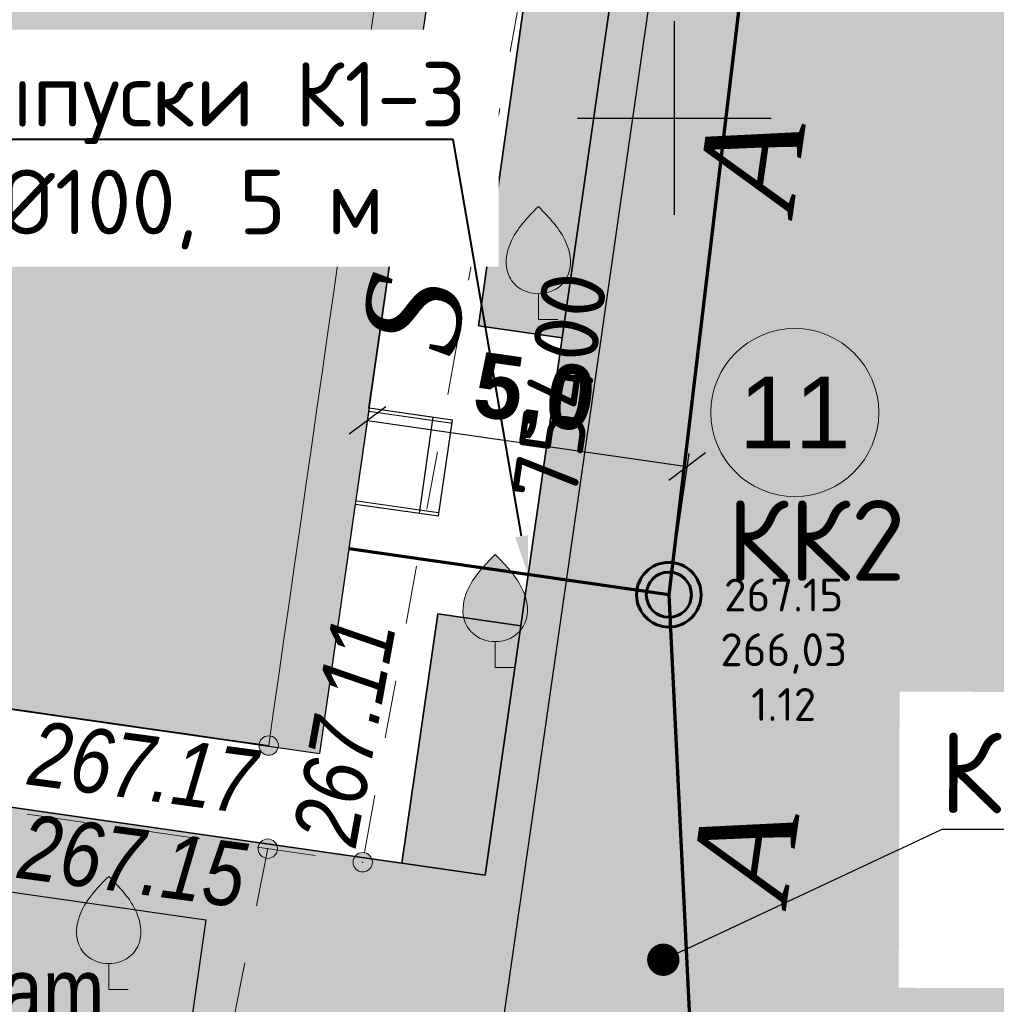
# Model space of a CAD drawing. Header units: inches. Extents: x -416310 to 1286511, y -34262 to 944600.
# Tile 26 of 84: x 147466 to 162582, y 137844 to 153083. Entities that reach past the tile are written whole.
import ezdxf
from ezdxf import colors
from ezdxf.entities.mleader import LeaderData, LeaderLine
from ezdxf.enums import TextEntityAlignment as Align
from ezdxf.math import Vec2, Vec3

# ---------------------------------------------------------------- set-up
doc = ezdxf.new("R2010")
doc.units = ezdxf.units.IN
doc.header["$MEASUREMENT"] = 0
doc.linetypes.add('Auto_Street_NotBorder_Line_m1', pattern=[3, 1.5, -1.5])
doc.linetypes.add('Build_Contour_Notresid_m1', pattern=[1, 1, 0])
doc.layers.get('Defpoints').update_dxf_attribs({"color": 4, "lineweight": 30})
for name, color, linetype in [('(001) Сетка', 92, 'Continuous'), ('DECOR_OBJCT_#####_B', 7, 'Continuous'), ('Номер пп.', 7, 'Continuous'), ('Штрих Железобетона', 7, 'Continuous'), ('Штрих Стекло', 7, 'Continuous')]:
    doc.layers.add(name, color=color, linetype=linetype)
for name, color, linetype, lineweight, true_color in [('AUTO#_ROADS_EXIST_L', 7, 'Continuous', 15, 0x000000), ('AUTO#_ROADS_MTRAL_T', 7, 'Continuous', 15, 0x000000), ('GREEN_VGTAT_SRVEY_B', 7, 'Continuous', 15, 0x000000)]:
    doc.layers.add(name, color=color, linetype=linetype, lineweight=lineweight, true_color=true_color)
for name, color, linetype, true_color in [('BUILD_NORES_CNTUR_P', 7, 'Continuous', 0x000000), ('COMMN_OBJCT_WELL#_A', 7, 'Continuous', 0x000000), ('RELEF_POINT_PICKT_B', 7, 'Continuous', 0x000000), ('RELEF_POINT_PICKT_T', 7, 'Continuous', 0x000000)]:
    doc.layers.add(name, color=color, linetype=linetype, true_color=true_color)
for name, color, linetype, lineweight in [('devor', 7, 'Continuous', 40), ('К1', 104, 'бытовая канализация', 40), ('ПЛАНИРОВКА', 7, 'Continuous', 30), ('Стены', 250, 'Continuous', 30), ('Цоколь', 7, 'Continuous', 9), ('Экспликация', 7, 'Continuous', 30)]:
    doc.layers.add(name, color=color, linetype=linetype, lineweight=lineweight)
doc.styles.add('ARIAL', font='arial.ttf')
doc.styles.add('FAYZXON', font='GOTHICB.TTF')
doc.styles.add('GOST', font='isocpeur.ttf')
doc.styles.get("Standard").update_dxf_attribs({"font": 'arial.ttf'})
doc.styles.add('БМ-431 (Times New Roman К)', font='timesi.ttf', dxfattribs={"height": 1})
doc.styles.add('Д-431 (Arial Narrow К)', font='ARIALNI.TTF', dxfattribs={"height": 1})
doc.styles.add('Р-131 (Arial Narrow)', font='ARIALN.TTF', dxfattribs={"height": 1})
doc.styles.add('Юлия', font='times.ttf')
doc.linetypes.add('FENCELINE1', pattern='A,6.35,-2.54,[133,ltypeshp.shx,S=2.54,R=0,X=-2.54,Y=0],-2.54,25.4', length=36.83)
doc.linetypes.add('бытовая канализация', pattern='A,5,-0.5,["К1",Standard,S=0.7,R=0,X=0,Y=-0.35],-2', length=7.5)
doc.dimstyles.new('100$0', dxfattribs={"dimtxt": 250, "dimasz": 150, "dimexe": 1.25, "dimexo": 30, "dimgap": 30, "dimtad": 1, "dimdec": 1, "dimzin": 9, "dimtxsty": 'GOST', "dimblk": 'ARCHTICK', "dimcen": 200, "dimclrd": 256, "dimclre": 256, "dimclrt": 256, "dimadec": 0, "dimazin": 0, "dimtfac": 1, "dimtdec": 1, "dimtmove": 1, "dimatfit": 3, "dimldrblk": 'OPEN90', "dimfxl": 0, "dimlwd": -1, "dimlwe": -1, "dimarcsym": 0})
doc.dimstyles.new('MAGENTA genplan dimension', dxfattribs={"dimtxt": 1000, "dimasz": 500, "dimexe": 200, "dimexo": 300, "dimgap": 100, "dimtad": 1, "dimdec": 1, "dimlfac": 0.001, "dimzin": 1, "dimtxsty": 'FAYZXON', "dimblk": 'OBLIQUE', "dimcen": 0, "dimclrd": 142, "dimclre": 142, "dimclrt": 6, "dimadec": 0, "dimazin": 0, "dimtfac": 1, "dimtdec": 1, "dimtmove": 0, "dimatfit": 3, "dimldrblk": 'OBLIQUE', "dimfxl": 0, "dimlwd": 30, "dimlwe": 30, "dimarcsym": 0})

# ---------------------------------------------------------------- blocks, each defined once
blk = doc.blocks.new('*U12')
at = {"layer": 'COMMN_OBJCT_WELL#_A', "color": 18, "linetype": 'Continuous', "lineweight": 13, "true_color": 0x000000}
for points in [[(0, 0), (0.656, 0.733)], [(0.656, 0.733), (5.961, 0.733)]]:
    blk.add_lwpolyline(points, dxfattribs=at)
at = {"layer": 'COMMN_OBJCT_WELL#_A', "color": 18, "linetype": 'Continuous', "lineweight": 13, "true_color": 0x000000, "style": 'Р-131 (Arial Narrow)'}
for tag, p in [('NOMER_KOLODSA', (1.065, 0.911)), ('OTMETKA_LUKA', (1.087, -0.519))]:
    blk.add_attdef(tag, p, '', height=1, dxfattribs=at)
blk = doc.blocks.new('GreenFruit_m1')
at = {"layer": 'GREEN_VGTAT_SRVEY_B', "linetype": 'Continuous', "lineweight": 13, "true_color": 0xfffffe}
h = blk.add_hatch(color=7, dxfattribs=at)
h.dxf.hatch_style = 1
edge = h.paths.add_edge_path()
edge.add_spline(control_points=[(-0.001, 0.8), (-0.001, 0.8), (0.258, 0.802), (0.696, 0.951), (1.074, 1.608), (0.88, 2.607), (0.338, 3.157), (-0.001, 3.5)], knot_values=[1.744095, 1.744095, 1.744095, 1.744095, 1.744164, 2.114608, 2.383255, 2.810464, 3.522822, 3.522822, 3.522822, 3.522822], degree=3, periodic=0)
edge.add_spline(control_points=[(-0.001, 3.5), (-0.34, 3.157), (-0.882, 2.607), (-1.075, 1.608), (-0.697, 0.951), (-0.259, 0.802), (-0.001, 0.8), (-0.001, 0.8)], knot_values=[1.744095, 1.744095, 1.744095, 1.744095, 2.456452, 2.883662, 3.152309, 3.522752, 3.522822, 3.522822, 3.522822, 3.522822], degree=3, periodic=0)
at = {"layer": 'GREEN_VGTAT_SRVEY_B', "color": 18, "linetype": 'Continuous', "lineweight": 13, "true_color": 0x000000, "flags": 128}
blk.add_lwpolyline([(0.6, 0), (0, 0), (0, 0.8)], dxfattribs=at)
at = {"layer": 'GREEN_VGTAT_SRVEY_B', "color": 18, "linetype": 'Continuous', "lineweight": 13, "true_color": 0x000000}
for points in [[(0, 0.8), (0, 0.8), (-0.259, 0.802), (-0.697, 0.951), (-1.075, 1.608), (-0.882, 2.607), (-0.34, 3.157), (-0.001, 3.5)], [(-0.001, 0.8), (-0.001, 0.8), (0.258, 0.802), (0.696, 0.951), (1.074, 1.608), (0.88, 2.607), (0.338, 3.157), (-0.001, 3.5)]]:
    blk.add_open_spline(points, degree=3, knots=[1.743859, 1.743859, 1.743859, 1.743859, 1.744164, 2.114608, 2.383255, 2.810464, 3.522822, 3.522822, 3.522822, 3.522822], dxfattribs=at)
blk = doc.blocks.new('PointHight_m1')
at = {"layer": 'RELEF_POINT_PICKT_B', "linetype": 'Continuous', "lineweight": 15, "true_color": 0x000000}
h = blk.add_hatch(color=18, dxfattribs=at)
edge = h.paths.add_edge_path()
edge.add_arc((0, 0), 0.3, 0, 360)
at = {"layer": 'RELEF_POINT_PICKT_B', "color": 18, "linetype": 'Continuous', "lineweight": 15, "true_color": 0x000000}
blk.add_circle((0, 0), 0.3, dxfattribs=at)
blk.add_point((0, 0), dxfattribs=at)
blk = doc.blocks.new('Setka')
at = {"layer": '(001) Сетка'}
for p, q in [((0, 1.5), (0, -1.5)), ((-1.5, 0), (1.5, 0))]:
    blk.add_line(p, q, dxfattribs=at)
blk = doc.blocks.new('55653')
at = {"layer": 'AUTO#_ROADS_EXIST_L', "color": 18, "linetype": 'Auto_Street_NotBorder_Line_m1', "lineweight": 15, "ltscale": 600, "true_color": 0x000000, "flags": 128}
for points in [[(-103971, 161149), (-87820, 158832), (-90567, 143741), (-105847, 145932)], [(-92036, 143951), (-93114, 138565), (-95176, 127697)]]:
    blk.add_lwpolyline(points, dxfattribs=at)
at = {"layer": 'BUILD_NORES_CNTUR_P', "color": 18, "linetype": 'Build_Contour_Notresid_m1', "lineweight": 13, "ltscale": 600, "true_color": 0x000000, "flags": 128}
blk.add_lwpolyline([(-90253, 157885), (-92022, 145547), (-106992, 147694), (-105222, 160032)], close=True, dxfattribs=at)
at = {"layer": 'COMMN_OBJCT_WELL#_A', "color": 18, "true_color": 0x000000, "xscale": 1000, "yscale": 1000, "zscale": 1000}
blk.add_blockref('*U12', (-101295, 140343, -353246), dxfattribs=at).add_auto_attribs({'NOMER_KOLODSA': 'eski ishlam.', 'OTMETKA_LUKA': '267.37'})
at = {"layer": 'DECOR_OBJCT_#####_B', "xscale": 1000, "yscale": 1000, "zscale": 1000}
blk.add_blockref('Setka', (-85744, 155259, 354), dxfattribs=at)
at = {"layer": 'GREEN_VGTAT_SRVEY_B', "color": 18, "true_color": 0x000000, "xscale": 500, "yscale": 500, "zscale": 500}
for p in [(-87848, 152139, -353246), (-88516, 146755, -353246), (-94498, 141772, -353246)]:
    blk.add_blockref('GreenFruit_m1', p, dxfattribs=at)
at = {"layer": 'RELEF_POINT_PICKT_B', "color": 18, "true_color": 0x000000, "xscale": 500, "yscale": 500, "zscale": 500}
for p in [(-92022, 145547, -86076), (-92036, 143951, -86095), (-90567, 143741, -86139)]:
    blk.add_blockref('PointHight_m1', p, dxfattribs=at)
at = {"layer": 'AUTO#_ROADS_MTRAL_T', "color": 18, "true_color": 0x000000, "style": 'БМ-431 (Times New Roman К)'}
for s, rotation, p in [('A', 81.8383, (-83807, 154472)), ('S', 79.6812, (-89047, 152091)), ('A', 81.8383, (-83904, 143787))]:
    blk.add_text(s, height=1500, rotation=rotation, dxfattribs=at).set_placement(p, align=Align.CENTER)
at = {"layer": 'RELEF_POINT_PICKT_T', "color": 18, "true_color": 0x000000, "style": 'Д-431 (Arial Narrow К)'}
for s, rotation, p in [('267.11', 79.6812, (-91167, 144047)), ('267.17', 352.3615, (-95705, 145442)), ('267.15', 352.3615, (-95863, 143996))]:
    blk.add_text(s, height=1000, rotation=rotation, dxfattribs=at).set_placement(p, align=Align.MIDDLE_LEFT)
blk = doc.blocks.new('_ArchTick')
at = {"color": 0, "linetype": 'ByBlock', "const_width": 0.15}
blk.add_lwpolyline([(-0.5, -0.5), (0.5, 0.5)], dxfattribs=at)
blk = doc.blocks.new('*D72')
at = {"ltscale": 30, "transparency": 16777216}
for p, q in [((-62050, -37370), (-62050, -37398.75)), ((-62050, -37400), (13350, -37400)), ((13350, -37370), (13350, -37398.75))]:
    blk.add_line(p, q, dxfattribs=at)
at = {"layer": 'Defpoints', "color": 0, "ltscale": 30, "transparency": 16777216}
for p in [(-62050, -37400), (13350, -37400), (13350, -37400)]:
    blk.add_point(p, dxfattribs=at)
at = {"ltscale": 30, "transparency": 16777216, "xscale": 150, "yscale": 150, "zscale": 150, "rotation": 180}
blk.add_blockref('_ArchTick', (-62050, -37400), dxfattribs=at)
at = {"ltscale": 30, "transparency": 16777216, "xscale": 150, "yscale": 150, "zscale": 150}
blk.add_blockref('_ArchTick', (13350, -37400), dxfattribs=at)
at = {"ltscale": 30, "transparency": 16777216, "insert": (-24350, -36870), "char_height": 1000, "attachment_point": 5, "style": 'GOST'}
blk.add_mtext('75400', dxfattribs=at)
blk = doc.blocks.new('_Open90')
at = {"color": 0, "linetype": 'ByBlock', "lineweight": -2}
for p, q in [((0, 0), (-1, 0)), ((-0.5, 0.5), (0, 0)), ((0, 0), (-0.5, -0.5))]:
    blk.add_line(p, q, dxfattribs=at)
blk = doc.blocks.new('A$Cef465eac')
at = {"ltscale": 100}
for p, q in [((35300, -1100), (35300, -2400)), ((36800, -2400), (36800, -1100)), ((35300, -2100), (36800, -2100)), ((35300, -2400), (36800, -2400))]:
    blk.add_line(p, q, dxfattribs=at)
at = {"linetype": 'FENCELINE1', "ltscale": 10, "const_width": 15}
for points in [[(35350, -2400), (35350, -1100)], [(36750, -2400), (36750, -1100)]]:
    blk.add_lwpolyline(points, dxfattribs=at)
blk = doc.blocks.new('нум1')
at = {"layer": 'Номер пп.', "ltscale": 100, "true_color": 0xffffff}
h = blk.add_hatch(color=7, dxfattribs=at)
edge = h.paths.add_edge_path()
edge.add_arc((0, 0), 3.515, 0, 360)
at = {"layer": 'Номер пп.', "color": 18, "lineweight": 15, "true_color": 0x000000}
blk.add_circle((0, 0), 3.515, dxfattribs=at)
at = {"layer": 'Номер пп.', "color": 0, "ltscale": 100, "style": 'Юлия'}
blk.add_attdef('ЦИФРА', text='', height=4, dxfattribs=at).set_placement((0, 0), align=Align.MIDDLE_CENTER)
blk = doc.blocks.new('Канализационный колодец')
h = blk.add_hatch(color=256)
h.set_gradient(color1=(153, 0, 0), color2=(153, 0, 0), tint=1)
h.paths.add_polyline_path([(-500, 0, 1), (500, 0, 1)])
h.paths.add_polyline_path([(350, 0, -1), (-350, 0, -1)], flags=16)
at = {"lineweight": 60}
for radius in [500, 350]:
    blk.add_circle((0, 0), radius, dxfattribs=at)
blk = doc.blocks.new('_Dot')
at = {"color": 0, "linetype": 'ByBlock', "lineweight": -2}
blk.add_line((-0.5, 0), (-1, 0), dxfattribs=at)
at = {"color": 0, "linetype": 'ByBlock', "const_width": 0.5}
blk.add_lwpolyline([(-0.25, 0, 1), (0.25, 0, 1)], format="xyb", close=True, dxfattribs=at)
blk = doc.blocks.new('_Oblique')
at = {"color": 0, "linetype": 'ByBlock', "lineweight": -2}
blk.add_line((-0.5, -0.5), (0.5, 0.5), dxfattribs=at)
blk = doc.blocks.new('*D170')
at = {"layer": 'Defpoints', "color": 0, "transparency": 16777216}
for p in [(157799, 146170), (152564, 144893), (157514, 144184)]:
    blk.add_point(p, dxfattribs=at)
at = {"layer": 'devor', "color": 142, "lineweight": 30, "transparency": 16777216}
for p, q in [((152607, 145190), (152878, 147078)), ((152849, 146880), (157799, 146170)), ((157556, 144481), (157827, 146368))]:
    blk.add_line(p, q, dxfattribs=at)
at = {"layer": 'devor', "color": 142, "lineweight": 30, "transparency": 16777216, "xscale": 500, "yscale": 500, "zscale": 500}
for p, rotation in [((152849, 146880), 171.8382701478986), ((157799, 146170), 351.8382701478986)]:
    blk.add_blockref('_Oblique', p, dxfattribs=dict(at, rotation=rotation))
at = {"layer": 'devor', "color": 6, "transparency": 16777216, "insert": (155423, 147213), "char_height": 1000, "attachment_point": 5, "rotation": 351.8383, "style": 'FAYZXON'}
blk.add_mtext('5,0', dxfattribs=at)
blk = doc.blocks.new('A$C17045e92')
at = {"layer": 'Цоколь', "ltscale": 10000, "true_color": 0xffa8a8}
h = blk.add_hatch(color=21, dxfattribs=at)
h.dxf.hatch_style = 1
h.paths.add_polyline_path([(-18200, -18480), (-30500, -18480), (-30500, -34000), (-18200, -34000)])
at = {"layer": 'Стены', "ltscale": 10000}
blk.add_lwpolyline([(-18200, -18480), (-30500, -18480), (-30500, -34000), (-18200, -34000)], close=True, dxfattribs=at)
at = {"ltscale": 10000}
blk.add_blockref('A$Cef465eac', (-61900, -32900), dxfattribs=at)
at = {"ltscale": 30}
dim = blk.add_linear_dim(base=(13350, -37400), p1=(-62050, -37400), p2=(13350, -37400), dimstyle='100$0', override={"dimtxt": 1000}, dxfattribs=at)
dim.commit()
dim.dimension.update_dxf_attribs({"geometry": '*D72', "text_midpoint": (-24350, -36870)})

msp = doc.modelspace()

# ---------------------------------------------------------------- hatches: boundary and pattern name
at = {"layer": 'Штрих Железобетона', "true_color": 0x969696}
h = msp.add_hatch(dxfattribs=at)
h.set_pattern_fill('ANSI33', color=252, scale=100, angle=49.68473873)
h.set_pattern_definition([(94.68474, (243342.1, -3697.8), (-632.8786, -51.8624), []), (94.68474, (243632.6, -3355.43), (-632.8786, -51.8624), [317.5, -158.75])])
h.paths.add_polyline_path([(219726.7522, 150330.807), (211529.5591, 157870.6175), (208830.5591, 157752.6175), (207075.5591, 157175.6175), (203463.5591, 153141.6175), (191779.5591, 139723.6175), (183637.5591, 130540.6175), (171212.5591, 116269.6175), (157295.5591, 100588.6175), (140749.5591, 81506.6175), (124845.7974, 63964.093), (125043.5591, 63211.6175), (120034.1209, 57835.065), (110270.994, 66931.5595), (107951.5591, 69226.6175), (97686.5591, 78559.6175), (80048.5591, 94536.6175), (52939.5591, 118573.6175), (48881.9647, 122249.2167), (47097.616, 122928.6015), (41489.6623, 117960.5956), (36469.6365, 123051.1849), (59157.5591, 145424.6175), (80952.5591, 168643.6175), (99264.5591, 188150.6175), (120003.5591, 210673.6175), (131251.5591, 222756.6175), (133139.4069, 228816.5456), (132475.065, 231845.9707), (150627.1986, 229675.4977), (149362.6111, 225950.2987), (152290.5591, 220690.6175), (167284.5591, 206772.6175), (215675.5591, 161886.6175), (223692.3005, 154846.4072)])
h.paths.add_polyline_path([(119804.5591, 66001.6175), (121117.5591, 66248.6175), (137816.5591, 84927.6175), (154876.5591, 104590.6175), (166715.5591, 118096.6175), (179953.5591, 133071.6175), (187343.5591, 141567.6175), (200379.5591, 156555.6175), (203698.5591, 160463.6175), (204310.1718, 162200.1597), (204296.5591, 164030.6175), (163664.5591, 201497.6175), (148503.5591, 215808.6175), (144959.2842, 219671.5143), (143828.011, 220534.9435), (140869.474, 220658.1505), (136554.5591, 219263.6175), (126303.5591, 208135.6175), (104005.5591, 184028.6175), (86585.5591, 165468.6175), (64731.5591, 142170.6175), (54470.9689, 131510.8251), (54095.8361, 130073.5887), (54721.059, 127449.07), (56095.5591, 124044.6175), (82895.5591, 98997.6175), (111337.5591, 74191.6175), (112202.5591, 73419.6175)], flags=16)
at = {"layer": 'Штрих Железобетона', "true_color": 0x90ca77}
h = msp.add_hatch(color=73, dxfattribs=at)
h.dxf.hatch_style = 1
h.paths.add_polyline_path([(165213.5333, 155330.0325), (181302.5339, 154010.7941), (186479.4946, 159701.0426), (182100.9958, 163684.5798), (186913.3471, 168952.3592), (168751.1363, 185544.3482), (164014.7033, 180359.6717), (164339.1059, 182621.5714), (168239.995, 186851.9855), (195738.8813, 161730.5271), (191953.1567, 157586.5316), (194347.5447, 155426.6597), (176403.4838, 135005.69), (176320.1425, 134913.2056), (164062.1032, 141379.8508), (164236.4413, 143492.0481), (164318.7802, 144489.627), (164544.3919, 147223.0323), (173680.2439, 146729.4823), (173574.8206, 144778.046), (182327.2266, 144305.2111), (182687.1774, 150968.0761), (173934.7714, 151440.911), (173823.2439, 149376.4823), (169970.5591, 149584.6175), (164762.5368, 149865.9727)])
edge = h.paths.add_edge_path(flags=17)
edge.add_line((128766.6232, 125475.3074), (127731.678, 118259.1458))
edge.add_line((127731.678, 118259.1458), (126444.8453, 118443.7039))
edge.add_line((126444.8453, 118443.7039), (125520.635, 111999.6419))
edge.add_line((125520.635, 111999.6419), (125020.9057, 108515.2764))
edge.add_line((125020.9057, 108515.2764), (111021.7879, 121094.0871))
edge.add_arc((113372.6043, 123701.6888), 3510.8297, 171.93263841, 227.96457134, ccw=False)
edge.add_line((109896.5187, 124194.389), (111699.0683, 136762.6771))
edge.add_line((111699.0683, 136762.6771), (114170.9009, 136408.1657))
edge.add_line((114170.9009, 136408.1657), (113957.9492, 134923.3588))
edge.add_line((113957.9492, 134923.3588), (115244.7819, 134738.8007))
edge.add_line((115244.7819, 134738.8007), (114030.9573, 126275.4013))
edge.add_line((114030.9573, 126275.4013), (121504.4854, 125203.5444))
edge.add_line((121504.4854, 125203.5444), (121689.0436, 126490.3771))
edge.add_line((121689.0436, 126490.3771), (128766.6232, 125475.3074))
edge = h.paths.add_edge_path()
edge.add_line((114383.8526, 137892.9726), (111912.02, 138247.484))
edge.add_line((111912.02, 138247.484), (112714.138, 143840.2567))
edge.add_arc((116178.6874, 143343.3695), 3500, 81.83827018, 171.83827018, ccw=False)
edge.add_line((116675.5747, 146807.9189), (123255.3732, 145864.2412))
edge.add_line((123255.3732, 145864.2412), (122673.3052, 141805.769))
edge.add_line((122673.3052, 141805.769), (116387.6226, 142707.2645))
edge.add_line((116387.6226, 142707.2645), (115883.6369, 139193.2214))
edge.add_line((115883.6369, 139193.2214), (114596.8043, 139377.7796))
edge.add_line((114596.8043, 139377.7796), (114383.8526, 137892.9726))
h.paths.add_polyline_path([(131520.7983, 144678.8102), (130938.7304, 140620.3379), (124653.0478, 141521.8334), (125235.1157, 145580.3057)])
h.paths.add_polyline_path([(146525.6856, 139698.1518), (150348.6218, 139149.8645), (149113.5021, 130537.9844), (142293.3668, 131516.1313), (137985.3158, 132133.994), (138709.3515, 137182.3375), (137323.5317, 137381.0924), (138019.1739, 142231.4617), (142255.823, 141623.8395), (142071.2648, 140337.0068)])
edge = h.paths.add_edge_path()
edge.add_line((113167.3094, 173122.5128), (119310.1349, 172241.506))
edge.add_line((119310.1349, 172241.506), (119097.1832, 170756.6991))
edge.add_line((119097.1832, 170756.6991), (120384.0159, 170572.1409))
edge.add_line((120384.0159, 170572.1409), (119340.5526, 163296.587))
edge.add_line((119340.5526, 163296.587), (124388.8962, 162572.5513))
edge.add_line((124388.8962, 162572.5513), (124204.338, 161285.7187))
edge.add_line((124204.338, 161285.7187), (125441.6771, 161108.2589))
edge.add_line((125441.6771, 161108.2589), (124618.2639, 155367.0055))
edge.add_line((124618.2639, 155367.0055), (121235.9982, 155852.0916))
edge.add_line((121235.9982, 155852.0916), (118615.6502, 158242.2006))
edge.add_line((118615.6502, 158242.2006), (110790.4497, 165379.8334))
edge.add_arc((113149.1098, 167965.7031), 3500, 137.05487217, 227.63098815, ccw=False)
edge.add_line((110587.087, 170350.2448), (113167.3094, 173122.5128))
h.paths.add_polyline_path([(136693.5001, 189902.5115), (135769.2898, 183458.4494), (137056.1225, 183273.8913), (136063.7676, 176354.6911), (134895.7195, 176522.2131), (135080.2776, 177809.0457), (130625.8569, 178447.9008), (130441.2988, 177161.0681), (121512.6598, 178441.6176), (121022.8709, 175026.5617), (119736.0383, 175211.1198), (119523.0866, 173726.3129), (114411.5909, 174459.4059), (122331.2774, 182968.5536), (126568.974, 179024.4183)], flags=17)
h.paths.add_polyline_path([(127421.4197, 160824.3233), (126598.0065, 155083.0699), (132883.6891, 154181.5745), (133891.6604, 161209.6605), (128843.3169, 161933.6963), (128658.7588, 160646.8636)])
h.paths.add_polyline_path([(148822.9586, 156138.5331), (155532.0932, 155176.3059), (154568.9511, 148343.8369), (155861.3382, 148158.4822), (157047.7328, 156435.9074), (157743.6217, 161287.9971), (148241.5997, 162650.7814), (147522.7098, 157638.3174), (149007.5168, 157425.3657)])
edge = h.paths.add_edge_path()
edge.add_line((102739.5473, 123155.4234), (89917.8001, 108884.2211))
edge.add_line((89917.8001, 108884.2211), (84588.5591, 108552.6175))
edge.add_line((84588.5591, 108552.6175), (81442.5293, 105073.165))
edge.add_line((81442.5293, 105073.165), (117991.7267, 72026.338))
edge.add_line((117991.7267, 72026.338), (119492.1312, 71363.5249))
edge.add_line((119492.1312, 71363.5249), (172788.9797, 131088.6714))
edge.add_line((172788.9797, 131088.6714), (163984.3922, 135756.0845))
edge.add_line((163984.3922, 135756.0845), (152181.1118, 137290.1684))
edge.add_line((152181.1118, 137290.1684), (151691.5962, 133875.911))
edge.add_line((151691.5962, 133875.911), (154409.2369, 133485.1646))
edge.add_line((154409.2369, 133485.1646), (154704.6659, 135540.4516))
edge.add_line((154704.6659, 135540.4516), (157133.4537, 135191.3352))
edge.add_line((157133.4537, 135191.3352), (156400.0407, 130089.012))
edge.add_line((156400.0407, 130089.012), (153971.2529, 130438.1284))
edge.add_line((153971.2529, 130438.1284), (154266.9583, 132495.3379))
edge.add_line((154266.9583, 132495.3379), (151549.4604, 132885.0827))
edge.add_line((151549.4604, 132885.0827), (150957.4495, 128758.1761))
edge.add_line((150957.4495, 128758.1761), (142939.4922, 129908.1152))
edge.add_line((142939.4922, 129908.1152), (142428.4081, 126344.5786))
edge.add_line((142428.4081, 126344.5786), (143913.215, 126131.6269))
edge.add_line((143913.215, 126131.6269), (143728.6569, 124844.7942))
edge.add_line((143728.6569, 124844.7942), (150261.8073, 123907.8068))
edge.add_line((150261.8073, 123907.8068), (148089.7002, 108762.7763))
edge.add_line((148089.7002, 108762.7763), (142546.421, 109557.7959))
edge.add_line((142546.421, 109557.7959), (142361.8629, 108270.9632))
edge.add_line((142361.8629, 108270.9632), (137907.4421, 108909.8183))
edge.add_line((137907.4421, 108909.8183), (138034.4614, 109765.232))
edge.add_line((138034.4614, 109765.232), (127442.8387, 111284.2874))
edge.add_line((127442.8387, 111284.2874), (126810.7183, 106907.0527))
edge.add_line((126810.7183, 106907.0527), (133733.7873, 100686.3781))
edge.add_line((133733.7873, 100686.3781), (131060.5022, 97710.8871))
edge.add_line((131060.5022, 97710.8871), (125713.5764, 91760.2245))
edge.add_line((125713.5764, 91760.2245), (116787.4048, 99780.7728))
edge.add_line((116787.4048, 99780.7728), (119794.4318, 103127.3318))
edge.add_arc((117191.0169, 105466.6118), 3500, 318.05894504, 408.06236728)
edge.add_line((119530.1414, 108070.1664), (105120.8648, 121015.9644))
edge.add_line((105120.8648, 121015.9644), (102739.5473, 123155.4234))
edge = h.paths.add_edge_path()
edge.add_line((102322.777, 165882.4931), (109811.8958, 159051.4119))
edge.add_arc((107453.2356, 156465.5422), 3500, 4.33721997, 47.63098815, ccw=False)
edge.add_line((110943.2124, 156730.2349), (110611.4836, 153832.9659))
edge.add_line((110611.4836, 153832.9659), (109968.4439, 149334.4984))
edge.add_line((109968.4439, 149334.4984), (107259.2474, 149722.1545))
edge.add_line((107259.2474, 149722.1545), (108250.7711, 156651.5759))
edge.add_line((108250.7711, 156651.5759), (93402.011, 158776.2695))
edge.add_line((93402.011, 158776.2695), (90994.0248, 141947.6747))
edge.add_line((90994.0248, 141947.6747), (90356.6167, 137493.0467))
edge.add_line((90356.6167, 137493.0467), (96296.1208, 136643.1693))
edge.add_line((96296.1208, 136643.1693), (96933.5289, 141097.7973))
edge.add_line((96933.5289, 141097.7973), (105842.7849, 139822.9811))
edge.add_line((105842.7849, 139822.9811), (106834.3086, 146752.4025))
edge.add_line((106834.3086, 146752.4025), (109543.4636, 146364.7523))
edge.add_line((109543.4636, 146364.7523), (107544.1799, 132393.5479))
edge.add_line((107544.1799, 132393.5479), (91318.7859, 114333.9281))
edge.add_line((91318.7859, 114333.9281), (92492.117, 113245.8422))
edge.add_line((92492.117, 113245.8422), (89614.9581, 110043.4302))
edge.add_line((89614.9581, 110043.4302), (88574.4722, 109987.8548))
edge.add_line((88574.4722, 109987.8548), (84523.3909, 109771.4747))
edge.add_line((84523.3909, 109771.4747), (79891.9959, 113839.2894))
edge.add_line((79891.9959, 113839.2894), (76248.608, 109746.0271))
edge.add_line((76248.608, 109746.0271), (59461.5933, 124828.0681))
edge.add_line((59461.5933, 124828.0681), (95997.9828, 164884.005))
edge.add_line((95997.9828, 164884.005), (98214.4425, 162862.2963))
edge.add_line((98214.4425, 162862.2963), (99798.1144, 164598.5231))
edge.add_line((99798.1144, 164598.5231), (100536.9343, 163924.6202))
edge.add_line((100536.9343, 163924.6202), (102322.777, 165882.4931))
edge = h.paths.add_edge_path()
edge.add_line((159168.4455, 171222.5894), (161154.1951, 185068.2404))
edge.add_line((161154.1951, 185068.2404), (165286.7581, 189549.899))
edge.add_line((165286.7581, 189549.899), (139833.0917, 212802.9578))
edge.add_line((139833.0917, 212802.9578), (102945.2734, 172535.6866))
edge.add_line((102945.2734, 172535.6866), (103032.4483, 172456.1715))
edge.add_arc((105391.1084, 175042.0413), 3500, 227.63098815, 317.05487217)
edge.add_line((107953.1312, 172657.4996), (119769.2546, 185353.0953))
edge.add_line((119769.2546, 185353.0953), (117480.1441, 187483.6303))
edge.add_line((117480.1441, 187483.6303), (134078.7014, 205317.6159))
edge.add_line((134078.7014, 205317.6159), (136455.9052, 203145.9343))
edge.add_line((136455.9052, 203145.9343), (137568.7825, 204364.1314))
edge.add_line((137568.7825, 204364.1314), (135686.1143, 206084.0327))
edge.add_line((135686.1143, 206084.0327), (140498.4656, 211351.8121))
edge.add_line((140498.4656, 211351.8121), (158660.6764, 194759.8231))
edge.add_line((158660.6764, 194759.8231), (153848.3251, 189492.0436))
edge.add_line((153848.3251, 189492.0436), (151965.6569, 191211.9449))
edge.add_line((151965.6569, 191211.9449), (150852.7796, 189993.7479))
edge.add_line((150852.7796, 189993.7479), (149138.8315, 188117.5963))
edge.add_line((149138.8315, 188117.5963), (152828.4019, 187588.4365))
edge.add_line((152828.4019, 187588.4365), (153012.9601, 188875.2691))
edge.add_line((153012.9601, 188875.2691), (157467.3808, 188236.4141))
edge.add_line((157467.3808, 188236.4141), (163303.7351, 187399.3615))
edge.add_line((163303.7351, 187399.3615), (162234.1793, 186239.4556))
edge.add_line((162234.1793, 186239.4556), (159262.5652, 186665.6458))
edge.add_line((159262.5652, 186665.6458), (157090.4581, 171520.6153))
edge.add_line((157090.4581, 171520.6153), (159168.4455, 171222.5894))
h.paths.add_polyline_path([(158983.8873, 169935.7567), (150570.7238, 171142.3765), (150755.2819, 172429.2091), (143410.437, 173482.6101), (142714.7948, 168632.2409), (143704.6661, 168490.2731), (143188.4447, 164890.9159), (157956.5818, 162772.863)])
h.paths.add_polyline_path([(136878.7477, 125827.2113), (137574.3898, 130677.5806), (141454.6853, 130121.0669), (140943.6012, 126557.5303), (139458.7943, 126770.482), (139274.2362, 125483.6493)], flags=17)
h.paths.add_polyline_path([(114077.0288, 153343.021), (113707.9125, 150769.3557), (116704.749, 150339.548), (117091.5725, 152910.3571)])
h = msp.add_hatch(color=73, dxfattribs=at)
h.dxf.hatch_style = 1
h.paths.add_polyline_path([(153935.6505, 143888.6195), (153381.9761, 140028.1215), (154668.8088, 139843.5634), (155222.4832, 143704.0614)])
at = {"layer": 'Штрих Стекло'}
h = msp.add_hatch(dxfattribs=at)
h.set_pattern_fill('ANSI32', color=253, scale=30, angle=-24.32528621)
h.set_pattern_definition([(20.67471, (243342.12, 349651.24), (-100.88746, 267.34768), []), (20.67471, (243464.86, 349595.76), (-100.88746, 267.34768), [])])
edge = h.paths.add_edge_path()
edge.add_line((111770.555, 157808.9744), (117190.7069, 153569.1994))
edge.add_line((117190.7069, 153569.1994), (117091.5725, 152910.3571))
edge.add_line((117091.5725, 152910.3571), (114077.0288, 153343.021))
edge.add_line((114077.0288, 153343.021), (113707.9125, 150769.3557))
edge.add_line((113707.9125, 150769.3557), (116704.749, 150339.548))
edge.add_line((116704.749, 150339.548), (116178.6874, 146843.3695))
edge.add_arc((116178.6874, 143343.3695), 3500, 90, 171.83827018)
edge.add_line((112714.138, 143840.2567), (111912.02, 138247.484))
edge.add_line((111912.02, 138247.484), (114383.8526, 137892.9726))
edge.add_line((114383.8526, 137892.9726), (114170.9009, 136408.1657))
edge.add_line((114170.9009, 136408.1657), (111699.0683, 136762.6771))
edge.add_line((111699.0683, 136762.6771), (110485.2437, 128299.2777))
edge.add_line((110485.2437, 128299.2777), (110261.2467, 126737.4575))
edge.add_line((110261.2467, 126737.4575), (105120.8648, 121015.9644))
edge.add_line((105120.8648, 121015.9644), (102739.5473, 123155.4234))
edge.add_line((102739.5473, 123155.4234), (89917.8001, 108884.2211))
edge.add_line((89917.8001, 108884.2211), (84588.5591, 108552.6175))
edge.add_line((84588.5591, 108552.6175), (84523.7638, 109771.4945))
edge.add_line((84523.7638, 109771.4945), (89614.9581, 110043.4302))
edge.add_line((89614.9581, 110043.4302), (92492.117, 113245.8422))
edge.add_line((92492.117, 113245.8422), (91318.7803, 114333.9218))
edge.add_line((91318.7803, 114333.9218), (107544.1799, 132393.5479))
edge.add_line((107544.1799, 132393.5479), (109543.4636, 146364.7523))
edge.add_line((109543.4636, 146364.7523), (106834.3086, 146752.4025))
edge.add_line((106834.3086, 146752.4025), (106338.5468, 143287.6918))
edge.add_line((106338.5468, 143287.6918), (105842.7849, 139822.9811))
edge.add_line((105842.7849, 139822.9811), (96933.5289, 141097.7973))
edge.add_line((96933.5289, 141097.7973), (96296.1208, 136643.1693))
edge.add_line((96296.1208, 136643.1693), (90356.6167, 137493.0467))
edge.add_line((90356.6167, 137493.0467), (90994.0248, 141947.6747))
edge.add_line((90994.0248, 141947.6747), (93402.011, 158776.2695))
edge.add_line((93402.011, 158776.2695), (108250.7711, 156651.5759))
edge.add_line((108250.7711, 156651.5759), (107238.1212, 149725.1774))
edge.add_line((107238.1212, 149725.1774), (109968.4439, 149334.4984))
edge.add_line((109968.4439, 149334.4984), (110612.3181, 153834.0193))
edge.add_line((110612.3181, 153834.0193), (110943.2124, 156730.2349))
edge.add_line((110943.2124, 156730.2349), (111770.555, 157808.9744))
edge = h.paths.add_edge_path()
edge.add_arc((164473.719, 158906.6824), 3500, 171.83827018, 261.83827017, ccw=False)
edge.add_line((161009.1695, 159403.5697), (164339.1059, 182621.5714))
edge.add_line((164339.1059, 182621.5714), (172080.4085, 191016.8153))
edge.add_arc((173550.7269, 189661.0263), 2000, 47.32066949, 137.32066949, ccw=False)
edge.add_line((174906.5159, 191131.3447), (169025.2423, 196554.5008))
edge.add_arc((167669.4533, 195084.1824), 2000, -42.67933051, 47.32066949, ccw=False)
edge.add_line((169139.7717, 193728.3934), (163303.7351, 187399.3615))
edge.add_line((163303.7351, 187399.3615), (157467.3808, 188236.4141))
edge.add_line((157467.3808, 188236.4141), (157282.8227, 186949.5814))
edge.add_line((157282.8227, 186949.5814), (162234.1793, 186239.4556))
edge.add_line((162234.1793, 186239.4556), (161154.1951, 185068.2404))
edge.add_line((161154.1951, 185068.2404), (159168.4455, 171222.5894))
edge.add_line((159168.4455, 171222.5894), (155209.7026, 171790.3541))
edge.add_line((155209.7026, 171790.3541), (155025.1445, 170503.5214))
edge.add_line((155025.1445, 170503.5214), (158983.8873, 169935.7567))
edge.add_line((158983.8873, 169935.7567), (157956.5818, 162772.863))
edge.add_line((157956.5818, 162772.863), (143188.4447, 164890.9159))
edge.add_line((143188.4447, 164890.9159), (142975.493, 163406.109))
edge.add_line((142975.493, 163406.109), (146756.8013, 162863.7921))
edge.add_line((146756.8013, 162863.7921), (146037.9029, 157851.2691))
edge.add_line((146037.9029, 157851.2691), (147522.7098, 157638.3174))
edge.add_line((147522.7098, 157638.3174), (148241.5997, 162650.7814))
edge.add_line((148241.5997, 162650.7814), (157743.6302, 161288.056))
edge.add_line((157743.6302, 161288.056), (157047.7328, 156435.9074))
edge.add_line((157047.7328, 156435.9074), (163976.8317, 155442.1329))
h = msp.add_hatch(color=253, dxfattribs=at)
h.dxf.hatch_style = 1
edge = h.paths.add_edge_path()
edge.add_line((110943.2124, 156730.2349), (111770.555, 157808.9744))
edge.add_line((111770.555, 157808.9744), (117190.7069, 153569.1994))
edge.add_line((117190.7069, 153569.1994), (116178.6874, 146843.3695))
edge.add_arc((116178.6874, 143343.3695), 3500, 81.83827018, 90, ccw=False)
edge.add_line((116675.5747, 146807.9189), (123255.3732, 145864.2412))
edge.add_line((123255.3732, 145864.2412), (122673.3052, 141805.769))
edge.add_line((122673.3052, 141805.769), (124653.0478, 141521.8334))
edge.add_line((124653.0478, 141521.8334), (125235.1157, 145580.3057))
edge.add_line((125235.1157, 145580.3057), (130332.9528, 144849.1715))
edge.add_line((130332.9528, 144849.1715), (130758.8562, 147818.7854))
edge.add_line((130758.8562, 147818.7854), (130065.9463, 147918.1628))
edge.add_line((130065.9463, 147918.1628), (131002.9337, 154451.3133))
edge.add_line((131002.9337, 154451.3133), (126598.0065, 155083.0699))
edge.add_line((126598.0065, 155083.0699), (127421.4197, 160824.3233))
edge.add_line((127421.4197, 160824.3233), (125441.6771, 161108.2589))
edge.add_line((125441.6771, 161108.2589), (124618.2639, 155367.0055))
edge.add_line((124618.2639, 155367.0055), (121235.9982, 155852.0916))
edge.add_line((121235.9982, 155852.0916), (119845.8385, 157120.1038))
edge.add_line((119845.8385, 157120.1038), (118615.6502, 158242.2006))
edge.add_line((118615.6502, 158242.2006), (115223.4363, 161336.3547))
edge.add_line((115223.4363, 161336.3547), (110790.4497, 165379.8334))
edge.add_arc((113149.1098, 167965.7031), 3500, 137.05487217, 227.63098815, ccw=False)
edge.add_line((110587.087, 170350.2448), (113167.3094, 173122.5128))
edge.add_line((113167.3094, 173122.5128), (119310.1349, 172241.506))
edge.add_line((119310.1349, 172241.506), (119523.0866, 173726.3129))
edge.add_line((119523.0866, 173726.3129), (114411.5909, 174459.4059))
edge.add_line((114411.5909, 174459.4059), (122331.2774, 182968.5536))
edge.add_line((122331.2774, 182968.5536), (119769.2546, 185353.0953))
edge.add_line((119769.2546, 185353.0953), (107953.1312, 172657.4996))
edge.add_arc((105391.1084, 175042.0413), 3500, 227.63098815, 317.05487217, ccw=False)
edge.add_line((103032.4483, 172456.1715), (100327.862, 174923.117))
edge.add_arc((102686.5222, 177508.9868), 3500, 136.81476778, 227.63098815, ccw=False)
edge.add_line((100134.5145, 179904.244), (91692.0775, 170909.3168))
edge.add_arc((94244.0852, 168514.0596), 3500, 47.63098815, 136.81476778, ccw=False)
edge.add_line((96602.7453, 171099.9294), (109811.8958, 159051.4119))
edge.add_arc((107453.2356, 156465.5422), 3500, 4.33721997, 47.63098815, ccw=False)
edge = h.paths.add_edge_path()
edge.add_line((105120.8648, 121015.9644), (119529.9946, 108069.9287))
edge.add_arc((117190.8331, 105466.4073), 3500, -41.94105496, 48.06155398, ccw=False)
edge.add_line((119794.248, 103127.1273), (116787.4048, 99780.7728))
edge.add_line((116787.4048, 99780.7728), (125713.5764, 91760.2245))
edge.add_line((125713.5764, 91760.2245), (131060.5022, 97710.8871))
edge.add_line((131060.5022, 97710.8871), (133733.7873, 100686.3781))
edge.add_line((133733.7873, 100686.3781), (126810.7183, 106907.0527))
edge.add_line((126810.7183, 106907.0527), (127442.8387, 111284.2874))
edge.add_line((127442.8387, 111284.2874), (125458.8481, 111568.8322))
edge.add_line((125458.8481, 111568.8322), (125020.9057, 108515.2764))
edge.add_line((125020.9057, 108515.2764), (111021.7879, 121094.0871))
edge.add_arc((113372.6043, 123701.6888), 3510.8297, 171.93263841, 227.96457134, ccw=False)
edge.add_line((109896.5187, 124194.389), (110261.2467, 126737.4575))
edge.add_line((110261.2467, 126737.4575), (105120.8648, 121015.9644))
h.paths.add_polyline_path([(165208.2092, 155265.5282), (157047.6279, 156435.1756), (156836.5732, 154962.6558), (155861.3382, 148158.4822), (155222.4832, 143704.0614), (154668.8088, 139843.5634), (153381.9761, 140028.1215), (150533.18, 140436.6972), (146710.2437, 140984.9845), (146525.6856, 139698.1518), (150348.6218, 139149.8645), (149113.5021, 130537.9844), (137985.3158, 132133.994), (137772.3641, 130649.1871), (141454.6853, 130121.0669), (140943.6012, 126557.5303), (142428.4081, 126344.5786), (142939.4922, 129908.1152), (148900.5504, 129053.1775), (150957.4495, 128758.1761), (152181.1118, 137290.1684), (163984.3922, 135756.0845), (172788.9797, 131088.6714), (174361.0284, 130122.7792), (176019.857, 128621.7619), (179448.0227, 132499.7481), (176779.0812, 134675.6497), (164062.1032, 141379.8508)])

# ---------------------------------------------------------------- next in the draw order: block references
msp.add_blockref('55653', (243342.1189, -3697.8051))

# ---------------------------------------------------------------- next in the draw order: linework, layer by layer
for points in [[(148822.9586, 156138.5331), (155532.0932, 155176.3059), (154568.9511, 148343.8369), (155861.3382, 148158.4822), (157047.7328, 156435.9074), (157743.6217, 161287.9971), (148241.5997, 162650.7814), (147522.7098, 157638.3174), (149007.5168, 157425.3657), (148822.9586, 156138.5331)], [(165208.2092, 155265.5282), (157047.6279, 156435.1756), (156836.5732, 154962.6558), (155861.3382, 148158.4822), (155222.4832, 143704.0614), (154668.8088, 139843.5634), (153381.9761, 140028.1215), (150533.18, 140436.6972), (146710.2437, 140984.9845), (146525.6856, 139698.1518), (150348.6218, 139149.8645), (149113.5021, 130537.9844), (137985.3158, 132133.994), (137772.3641, 130649.1871), (141454.6853, 130121.0669), (140943.6012, 126557.5303), (142428.4081, 126344.5786), (142939.4922, 129908.1152), (148900.5504, 129053.1775), (150957.4495, 128758.1761), (152181.1118, 137290.1684), (163984.3922, 135756.0845)], [(148089.7002, 108762.7763), (150261.8073, 123907.8068), (143728.6569, 124844.7942), (143913.215, 126131.6269), (139458.7943, 126770.482), (139274.2362, 125483.6493), (136878.7477, 125827.2113), (137148.4865, 127707.9668), (137574.3898, 130677.5806), (137772.3641, 130649.1871), (138709.3515, 137182.3375), (137323.5317, 137381.0924), (138019.1739, 142231.4617), (142255.823, 141623.8395), (142071.2648, 140337.0068), (146525.6856, 139698.1518), (146710.2437, 140984.9845), (153381.9761, 140028.1215), (153935.6505, 143888.6195), (155222.4832, 143704.0614), (155861.3382, 148158.4822), (154568.9511, 148343.8369), (155532.0932, 155176.3059)], [(146817.8449, 110460.5349), (148564.0487, 122635.9516), (142030.8983, 123572.939), (142215.4564, 124859.7717), (140730.6495, 125072.7234), (140546.0914, 123785.8907), (133993.1435, 124725.7175), (134688.7857, 129576.0867), (135876.6312, 129405.7254), (136302.5346, 132375.3392), (136995.4445, 132275.9618), (137506.5286, 135839.4984), (135625.7731, 136109.2372), (136747.3187, 143929.2203), (143953.5816, 142895.6947), (143769.0234, 141608.8621), (145253.8304, 141395.9104), (145438.3885, 142682.7431), (152110.1209, 141725.8802), (152663.7953, 145586.3781), (153950.6279, 145401.82), (154163.5796, 146886.6269), (152869.6486, 147072.2031), (153856.3247, 153901.2969)], [(153935.6505, 143888.6195), (153381.9761, 140028.1215), (154668.8088, 139843.5634), (155222.4832, 143704.0614), (153935.6505, 143888.6195)], [(146525.6856, 139698.1518), (150348.6218, 139149.8645), (149113.5021, 130537.9844), (142293.3668, 131516.1313), (137985.3158, 132133.994), (138709.3515, 137182.3375), (137323.5317, 137381.0924), (138019.1739, 142231.4617), (142255.823, 141623.8395), (142071.2648, 140337.0068), (146525.6856, 139698.1518)]]:
    msp.add_lwpolyline(points)
at = {"layer": 'К1', "color": 14, "lineweight": 70, "ltscale": 1250}
for points in [[(161619.766, 178573.64), (157513.7742, 144183.6293)], [(157513.7742, 144183.6293), (152564.4178, 144893.4682)], [(157513.7742, 144183.6293), (158063.3743, 132879.9247)]]:
    msp.add_lwpolyline(points, dxfattribs=at)

# ---------------------------------------------------------------- next in the draw order: block references
at = {"rotation": 81.8382701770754}
msp.add_blockref('A$C17045e92', (122784.5151, 176743.859), dxfattribs=at)
msp.add_blockref('Канализационный колодец', (157513.7742, 144183.6293))
at = {"layer": 'Экспликация', "color": 18, "ltscale": 0.5, "true_color": 0x000000}
ref = msp.add_blockref('нум1', (159462.6545, 147002.5893), dxfattribs=dict(at, xscale=369.9594313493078, yscale=369.9594313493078, zscale=369.9594313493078, rotation=0.05054835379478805))
ref.add_attrib('ЦИФРА', '11', dxfattribs={"layer": 'ПЛАНИРОВКА', "color": 18, "ltscale": 100, "true_color": 0x000000, "height": 1109.87829, "rotation": 0.05054835, "style": 'ARIAL'}).set_placement((159462.6545, 147002.5893), align=Align.MIDDLE_CENTER)

# ---------------------------------------------------------------- next in the draw order: texts
at = {"lineweight": 30, "ltscale": 0.2, "insert": (158409.3322, 145648.5906), "char_height": 1250, "attachment_point": 1, "style": 'GOST', "bg_fill": 1, "box_fill_scale": 1, "bg_fill_color": 4, "bg_fill_transparency": 0}
msp.add_mtext_dynamic_manual_height_columns('КК2', width=2115.170499, gutter_width=22437.8617, heights=[0], dxfattribs=at)
at = {"layer": 'Defpoints', "color": 4, "ltscale": 1500, "insert": (159291.0607, 143331.5334), "char_height": 508.063589, "width": 1831.704652, "attachment_point": 5, "style": 'GOST'}
msp.add_mtext('\\pt5542.56731;267.15\\P266,03\\P1.12', dxfattribs=at)

# ---------------------------------------------------------------- next in the draw order: leaders
ml = msp.add_multileader_mtext('Standard')
ml.set_content('Выпуски К1-3\\P%%C100, 5 м', color=256, style='GOST')
ml.set_leader_properties(lineweight=40)
ml.build(insert=Vec2(0, 0))
ml.multileader.update_dxf_attribs({"text_left_attachment_type": 6, "text_right_attachment_type": 6, "dogleg_length": 0.001, "arrow_head_size": 600, "scale": 500})
ctx = ml.context
ctx.base_point, ctx.scale, ctx.char_height, ctx.arrow_head_size, ctx.landing_gap_size, ctx.plane_origin = Vec3(146074.6317, 151228.4668, -353.6), 500, 1000, 600, 0, Vec3(146580.7147, 158483.8522, -353.6)
ctx.left_attachment, ctx.right_attachment, ctx.text_align_type = 6, 6, 1
notes = []
notes.append((ctx, [(0, (1, 1, 0), (154175.1317, 151228.4668, -353.6), (-1, 0), 0.5, [(0, [(155336.0574, 144495.9584, -353.6)], 0, [])])]))
ctx.mtext.insert, ctx.mtext.alignment, ctx.mtext.flow_direction = Vec3(150124.6317, 152428.4668, -353.6), 2, 5
ctx.mtext.has_bg_fill, ctx.mtext.bg_color, ctx.mtext.bg_scale_factor, ctx.mtext.bg_transparency, ctx.mtext.use_window_bg_color = 1, -1027028792, 1.5, 0, 1
at = {"lineweight": 40}
ml = msp.add_multileader_mtext('Standard', dxfattribs=at)
ml.set_content('К1 %%C160х9,1\\PL=11 м', color=256, style='GOST')
ml.set_leader_properties()
ml.set_arrow_properties(name='DOT')
ml.build(insert=Vec2(0, 0))
ml.multileader.update_dxf_attribs({"text_left_attachment_type": 6, "text_right_attachment_type": 6, "dogleg_length": 0.001, "arrow_head_size": 500, "scale": 500})
ctx = ml.context
ctx.base_point, ctx.scale, ctx.char_height, ctx.arrow_head_size, ctx.landing_gap_size, ctx.plane_origin, ctx.plane_x_axis, ctx.plane_y_axis = Vec3(161745.5535, 140556.7539), 500, 1250, 500, 0, Vec3(125574.8999, 100668.4865), Vec3(0.9999954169, -0.0030275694), Vec3(0.0030275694, 0.9999954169)
ctx.left_attachment, ctx.right_attachment, ctx.text_align_type = 6, 6, 1
notes.append((ctx, [(0, (1, 1, 0), (161745.0535, 140556.7554), (0.9999954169, -0.0030275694), 0.5, [(1, [(157427.5937, 138533.9102)], 0, [])])]))
ctx.mtext.insert, ctx.mtext.text_direction, ctx.mtext.rotation, ctx.mtext.alignment, ctx.mtext.flow_direction = Vec3(165968.8255, 142043.9744), Vec3(0.9999954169, -0.0030275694), 6.2801577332, 2, 5
ctx.mtext.has_bg_fill, ctx.mtext.bg_color, ctx.mtext.bg_scale_factor, ctx.mtext.bg_transparency, ctx.mtext.use_window_bg_color = 1, -1027028792, 1.5, 0, 1
for ctx, leaders in notes:
    for number, flags, end, landing, length, lines in leaders:
        leader = LeaderData()
        leader.index, (leader.has_last_leader_line, leader.has_dogleg_vector, leader.attachment_direction) = number, flags
        leader.last_leader_point, leader.dogleg_vector, leader.dogleg_length = Vec3(end), Vec3(landing), length
        for number, points, colour, breaks in lines:
            line = LeaderLine()
            line.index, line.vertices, line.color, line.breaks = number, Vec3.list(points), colors.encode_raw_color(colour), breaks
            leader.lines.append(line)
        ctx.leaders.append(leader)

# ---------------------------------------------------------------- next in the draw order: dimensions: what is measured, and where the dimension line sits
at = {"layer": 'devor'}
dim = msp.add_aligned_dim(p1=(152564.4178, 144893.4682), p2=(157513.7742, 144183.6293), distance=2006.7707, dimstyle='MAGENTA genplan dimension', dxfattribs=at)
dim.commit()
dim.dimension.update_dxf_attribs({"geometry": '*D170', "text_midpoint": (155422.6851, 147213.1256)})

doc.saveas('drawing.dxf')
